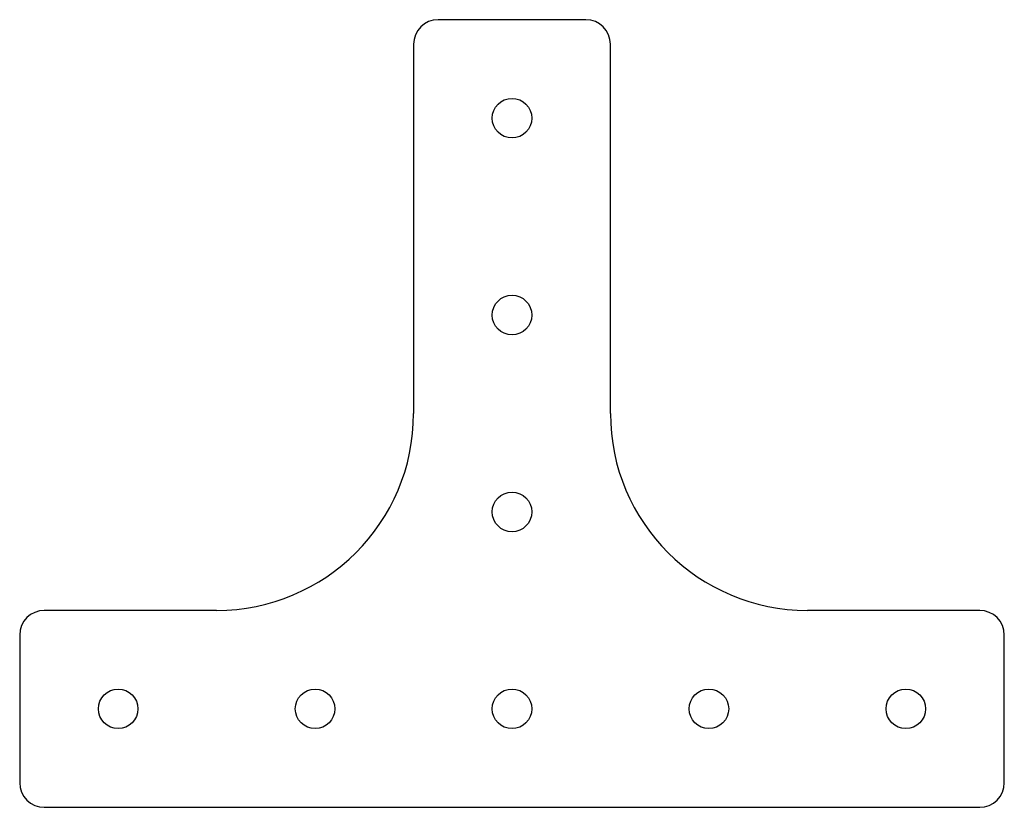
# Model space of a CAD drawing. Header units: inches. Extents: x -2.5 to 2.5, y 0 to 4.
import ezdxf

# ---------------------------------------------------------------- set-up
doc = ezdxf.new("R2010")
doc.units = ezdxf.units.IN
doc.header["$MEASUREMENT"] = 0

msp = doc.modelspace()

# ---------------------------------------------------------------- linework, layer by layer
at = {"color": 7, "linetype": 'Continuous', "lineweight": 25}
for p, q in [((0.375, 4), (-0.375, 4)), ((-0.5, 3.875), (-0.5, 2)), ((0.5, 2), (0.5, 3.875)), ((-1.5, 1), (-2.375, 1)), ((2.375, 1), (1.5, 1)), ((-2.5, 0.875), (-2.5, 0.125)), ((2.5, 0.125), (2.5, 0.875)), ((-2.375, 0), (2.375, 0))]:
    msp.add_line(p, q, dxfattribs=at)
for centre in [(0, 3.5), (0, 2.5), (0, 1.5), (-2, 0.5), (-1, 0.5), (0, 0.5), (1, 0.5), (2, 0.5)]:
    msp.add_circle(centre, 0.1005, dxfattribs=at)
for centre, radius, start, end in [((-0.375, 3.875), 0.125, 90, 180), ((0.375, 3.875), 0.125, 0, 90), ((-1.5, 2), 1, 270, 0), ((1.5, 2), 1, 180, 270), ((-2.375, 0.875), 0.125, 90, 180), ((2.375, 0.875), 0.125, 0, 90), ((-2.375, 0.125), 0.125, 180, 270), ((2.375, 0.125), 0.125, 270, 0)]:
    msp.add_arc(centre, radius, start, end, dxfattribs=at)

doc.saveas('drawing.dxf')
